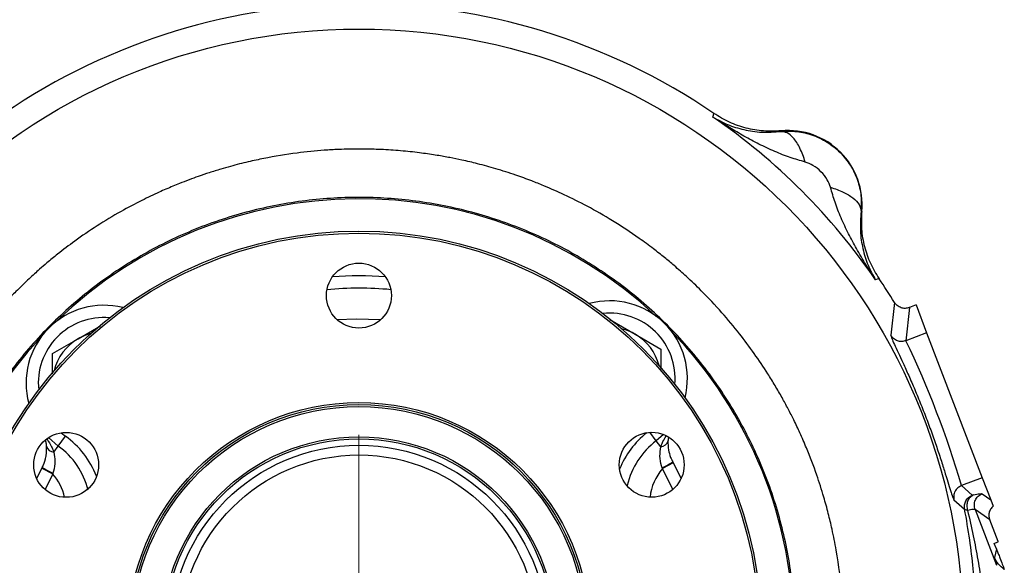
# Model space of a CAD drawing. Header units: inches. Extents: x 0.6 to 16.3, y 0.2 to 11.5.
# Tile 7 of 17: x 2.9 to 6.1, y 7.2 to 9. Entities that reach past the tile are written whole.
import ezdxf

# ---------------------------------------------------------------- set-up
doc = ezdxf.new("R2010")
doc.units = ezdxf.units.IN
doc.header["$MEASUREMENT"] = 0
doc.styles.add('SLDTEXTSTYLE0', font='TXT', dxfattribs={"width": 0.75})
doc.dimstyles.new('SLDDIMSTYLE0', dxfattribs={"dimtxt": 0.137795, "dimasz": 0.14, "dimexe": 0, "dimexo": 0.0625, "dimgap": 0.034449, "dimtad": 0, "dimtih": 1, "dimtoh": 1, "dimdec": 1, "dimlfac": 1.5, "dimrnd": 1e-09, "dimzin": 12, "dimdsep": 46, "dimtxsty": 'SLDTEXTSTYLE0', "dimblk1": 'CLOSED', "dimblk2": 'CLOSED', "dimsah": 1, "dimcen": 0.09, "dimadec": 0, "dimazin": 3, "dimtfac": 1, "dimtdec": 1, "dimtofl": 0, "dimtmove": 0, "dimatfit": 3, "dimldrblk": 'CLOSED', "dimfxl": 0, "dimfrac": 2, "dimtolj": 1, "dimtzin": 12, "dimarcsym": 0})

# ---------------------------------------------------------------- blocks, each defined once
blk = doc.blocks.new('_Closed')
at = {"color": 0, "linetype": 'ByBlock', "lineweight": -2}
for p, q in [((-1, 0.166667), (0, 0)), ((-1, 0.166667), (-1, -0.166667)), ((0, 0), (-1, -0.166667)), ((0, 0), (-1, 0))]:
    blk.add_line(p, q, dxfattribs=at)
blk = doc.blocks.new('_D')
at = {"color": 7, "linetype": 'Continuous', "lineweight": 0}
for p, q in [((3.2675, 9.041), (1.2574, 9.041)), ((1.2968, 9.041), (1.2968, 8.2168)), ((1.1441, 8.1888), (1.1021, 8.1888)), ((1.1021, 8.1888), (1.1021, 7.9701)), ((1.4495, 8.1888), (1.4915, 8.1888)), ((1.4915, 8.1888), (1.4915, 7.9701)), ((1.1021, 7.9701), (1.1441, 7.9701)), ((1.4915, 7.9701), (1.4495, 7.9701)), ((1.2968, 4.1712), (1.2968, 7.7639)), ((2.7345, 4.1712), (1.2574, 4.1712))]:
    blk.add_line(p, q, dxfattribs=at)
at = {"color": 7, "linetype": 'Continuous', "lineweight": 18, "xscale": 0.14, "yscale": 0.14}
for p, rotation in [((1.2968, 9.041), 90.0000000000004), ((1.2968, 4.1712), 270.0000000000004)]:
    blk.add_blockref('_Closed', p, dxfattribs=dict(at, rotation=rotation))
at = {"color": 7, "linetype": 'Continuous', "lineweight": 18, "char_height": 0.1378, "attachment_point": 1, "style": 'SLDTEXTSTYLE0'}
for s, insert in [('186', (1.1441, 8.1477)), ('7.3', (1.1695, 7.9415))]:
    blk.add_mtext(s, dxfattribs=dict(at, insert=insert))
blk = doc.blocks.new('SW_CENTERMARKSYMBOL_0')
at = {"color": 0, "linetype": 'Continuous', "lineweight": 18}
for p, q in [((0, 0.1312), (0, 0.649)), ((0, 0), (0, 0.0656)), ((-0.1312, 0), (-0.649, 0)), ((0, 0), (-0.0656, 0)), ((0, 0), (0, -0.0656)), ((0, 0), (0.0656, 0)), ((0.1312, 0), (0.649, 0)), ((0, -0.1312), (0, -0.649))]:
    blk.add_line(p, q, dxfattribs=at)

msp = doc.modelspace()

# ---------------------------------------------------------------- linework, layer by layer
at = {"color": 7, "linetype": 'Continuous', "lineweight": 25}
for p, q in [((5.1341, 8.6721), (5.1359, 8.6777)), ((5.1359, 8.6777), (5.1376, 8.6836)), ((5.3568, 8.625), (5.3569, 8.6271)), ((5.6195, 8.3645), (5.6174, 8.3644)), ((5.6702, 8.1434), (5.6645, 8.1417)), ((5.676, 8.1452), (5.6702, 8.1434)), ((5.7265, 8.0675), (5.7144, 7.961)), ((5.7966, 8.0596), (5.7749, 8.0513)), ((5.7966, 8.0596), (5.8312, 7.9692)), ((5.7748, 8.0512), (5.7636, 7.9433)), ((4.7978, 8.0122), (4.8811, 7.9641)), ((3.0646, 7.9497), (3.1377, 7.9919)), ((4.8811, 7.9641), (4.9644, 7.916)), ((5.8312, 7.9692), (5.7636, 7.9433)), ((5.8312, 7.9692), (6.0126, 7.4969)), ((2.9813, 7.9016), (3.0646, 7.9497)), ((2.9813, 7.8348), (2.9813, 7.9016)), ((4.9644, 7.916), (4.9644, 7.85)), ((2.9996, 7.6), (2.9676, 7.6275)), ((2.9996, 7.6), (3.023, 7.6325)), ((4.9736, 7.6374), (4.9497, 7.6171)), ((4.9644, 7.5974), (4.9497, 7.6171)), ((2.9852, 7.5801), (2.9996, 7.6)), ((5.0046, 7.5456), (4.9695, 7.5265)), ((5.0031, 7.5484), (5.0046, 7.5456)), ((5.0046, 7.5456), (5.0308, 7.4946)), ((2.9292, 7.4944), (2.9459, 7.5277)), ((2.9459, 7.5277), (2.9474, 7.5305)), ((2.9459, 7.5277), (2.9814, 7.5092)), ((4.9695, 7.5265), (4.9688, 7.5286)), ((2.9821, 7.5112), (2.9814, 7.5092)), ((6.0126, 7.4969), (5.9449, 7.4709)), ((6.0126, 7.4969), (6.0401, 7.4251)), ((5.9449, 7.4709), (5.9799, 7.4398)), ((5.9202, 7.4248), (5.9551, 7.3945)), ((6.0123, 7.4448), (6.0401, 7.4251)), ((6.0401, 7.4251), (6.0481, 7.4044)), ((5.9893, 7.3932), (6.0591, 7.2114)), ((6.0367, 7.3596), (5.9893, 7.3932)), ((6.0639, 7.2888), (6.0367, 7.3596)), ((6.0636, 7.2876), (6.0639, 7.2888)), ((6.0642, 7.2878), (6.0639, 7.2888)), ((6.0518, 7.283), (6.0636, 7.2876)), ((6.0586, 7.2653), (6.0518, 7.283)), ((6.0586, 7.2653), (6.0522, 7.237)), ((6.0636, 7.2876), (6.0642, 7.2878))]:
    msp.add_line(p, q, dxfattribs=at)
at = {"color": 8, "linetype": 'Continuous', "lineweight": 25}
for p, q in [((3.0092, 7.6433), (3.023, 7.6325)), ((4.9497, 7.6171), (4.929, 7.6447)), ((5.0036, 7.4586), (4.9695, 7.5265)), ((2.9814, 7.5092), (2.9564, 7.4584))]:
    msp.add_line(p, q, dxfattribs=at)
at = {"color": 8, "linetype": 'Continuous', "lineweight": 25, "flags": 128}
msp.add_lwpolyline([(3.9087, 8.0118), (3.9711, 8.0143), (4.0512, 8.0118)], dxfattribs=at)
at = {"color": 7, "linetype": 'Continuous', "lineweight": 25}
for centre, radius in [((3.9801, 6.9876), 1.9709), ((3.9801, 6.9876), 1.3127), ((3.9801, 6.9876), 1.306), ((3.9799, 8.0901), 0.1058), ((3.9801, 6.9876), 0.7542), ((3.9801, 6.9876), 0.7475), ((3.9801, 6.9876), 0.7408), ((3.0253, 7.5387), 0.1058), ((4.9347, 7.539), 0.1058), ((3.9801, 6.9876), 0.6423), ((3.9801, 6.9876), 0.6357), ((3.9801, 6.9876), 0.615), ((3.9801, 6.9876), 0.5833)]:
    msp.add_circle(centre, radius, dxfattribs=at)
for centre, radius, start, end in [((3.9801, 6.9876), 2.0533, 55.6839, 124.3161), ((3.9801, 6.9876), 2.0419, 34.4163, 55.5837), ((5.3797, 8.3872), 0.2409, 354.5811, 95.4189), ((3.9801, 6.9876), 1.4181, 46.8759, 134.1241), ((3.9801, 6.9876), 1.1667, 85.7567, 94.2574), ((3.9801, 6.9876), 2.0533, 31.7307, 34.3161), ((3.1479, 7.8054), 0.2533, 75.7521, 195.2479), ((4.7978, 7.8198), 0.2533, 345.7521, 105.2479), ((3.1479, 7.8054), 0.1667, 104.7475, 120), ((4.7978, 7.8198), 0.1667, 60, 76.2525), ((4.7978, 7.8198), 0.1667, 14.7475, 60), ((3.9801, 6.9876), 1.4181, 0, 44.1241), ((3.9801, 6.9876), 1.4181, 136.8759, 224.1241), ((3.1479, 7.8054), 0.1667, 120, 166.2525), ((2.9347, 6.5864), 3.1375, 16.375, 25.625), ((5.1016, 7.4143), 0.2533, 126.8491, 166.849), ((4.9624, 7.6235), 0.0262, 274.5364, 345.927), ((2.9868, 7.6062), 0.0262, 195.073, 266.4636), ((2.8512, 7.3947), 0.2533, 14.151, 54.1509), ((4.7646, 7.9216), 0.4429, 297.454, 302.5884), ((3.1794, 7.9078), 0.4429, 238.4116, 243.546)]:
    msp.add_arc(centre, radius, start, end, dxfattribs=at)
at = {"color": 8, "linetype": 'Continuous', "lineweight": 25}
for centre, radius, start, end in [((3.9801, 6.9876), 1.1267, 84.7088, 95.3053), ((4.7978, 7.8198), 0.2133, 354.977, 96.023), ((3.1479, 7.8054), 0.2133, 84.977, 186.023), ((5.1016, 7.4143), 0.2933, 128.5968, 157.8984), ((2.8512, 7.3947), 0.2933, 21.3754, 54.1509), ((5.1016, 7.4143), 0.1733, 139.6687, 173.7218), ((2.8512, 7.3947), 0.1733, 12.7797, 41.3313)]:
    msp.add_arc(centre, radius, start, end, dxfattribs=at)
at = {"color": 7, "linetype": 'Continuous', "lineweight": 25}
for points, knots in [([(5.1341, 8.6721), (5.1498, 8.6634), (5.1809, 8.6462), (5.2341, 8.63), (5.2912, 8.6206), (5.3352, 8.6235), (5.3568, 8.625)], [0, 0, 0, 0, 0.257956, 0.513515, 0.761774, 1, 1, 1, 1]), ([(5.4354, 8.5254), (5.419, 8.53), (5.3851, 8.5395), (5.335, 8.5598), (5.2847, 8.5834), (5.2356, 8.6096), (5.1854, 8.6389), (5.1522, 8.6604), (5.1341, 8.6721)], [0, 0, 0, 0, 0.148634, 0.307878, 0.478548, 0.643401, 0.806559, 1, 1, 1, 1]), ([(5.3569, 8.6271), (5.3376, 8.6262), (5.2991, 8.6245), (5.242, 8.6347), (5.187, 8.6534), (5.1541, 8.6735), (5.1376, 8.6836)], [0, 0, 0, 0, 0.249999, 0.499991, 0.749988, 1, 1, 1, 1]), ([(5.3568, 8.625), (5.3739, 8.6256), (5.4083, 8.627), (5.4597, 8.6146), (5.508, 8.5917), (5.5504, 8.5579), (5.5841, 8.5155), (5.607, 8.4673), (5.6194, 8.4159), (5.618, 8.3815), (5.6174, 8.3644)], [0, 0, 0, 0, 0.122351, 0.246393, 0.372276, 0.50014, 0.627859, 0.753647, 0.877645, 1, 1, 1, 1]), ([(5.4354, 8.5254), (5.43, 8.5413), (5.4191, 8.5732), (5.3977, 8.6044), (5.3764, 8.6223), (5.3633, 8.6241), (5.3568, 8.625)], [0, 0, 0, 0, 0.279793, 0.559585, 0.779794, 1, 1, 1, 1]), ([(2.3999, 6.9876), (2.4007, 7.0253), (2.4021, 7.0927), (2.4101, 7.1693), (2.4167, 7.2166), (2.4205, 7.2415), (2.4241, 7.2625), (2.4273, 7.2798), (2.4305, 7.2964), (2.4341, 7.314), (2.4384, 7.3339), (2.4432, 7.3546), (2.4485, 7.3761), (2.4542, 7.3982), (2.4606, 7.4211), (2.471, 7.4569), (2.4849, 7.4997), (2.5009, 7.5439), (2.5113, 7.5706), (2.5166, 7.5838), (2.5183, 7.5879), (2.5189, 7.5893), (2.5191, 7.5897), (2.5191, 7.5899), (2.5192, 7.59), (2.5192, 7.59), (2.5192, 7.59), (2.5192, 7.59), (2.5192, 7.59), (2.5192, 7.59), (2.5339, 7.6258), (2.5659, 7.696), (2.6208, 7.796), (2.6672, 7.8677), (2.7005, 7.9146), (2.7194, 7.9401), (2.7395, 7.9663), (2.761, 7.9929), (2.7839, 8.02), (2.8081, 8.0475), (2.8339, 8.0754), (2.8659, 8.1083), (2.9009, 8.1422), (2.9351, 8.1731), (2.966, 8.1997), (3.0038, 8.2306), (3.0577, 8.2715), (3.1265, 8.3184), (3.1998, 8.3625), (3.2678, 8.3986), (3.3243, 8.4256), (3.3654, 8.4434), (3.3979, 8.4566), (3.4256, 8.4673), (3.458, 8.4791), (3.4925, 8.4908), (3.5275, 8.5017), (3.5604, 8.5111), (3.59, 8.519), (3.618, 8.5258), (3.6443, 8.5317), (3.6974, 8.5428), (3.7713, 8.5549), (3.8529, 8.5631), (3.9104, 8.5663), (3.9474, 8.5675), (3.98, 8.5678), (4.0165, 8.5675), (4.0651, 8.5658), (4.1229, 8.5617), (4.1813, 8.5553), (4.2324, 8.5478), (4.2761, 8.54), (4.3199, 8.5311), (4.3698, 8.5193), (4.4284, 8.5032), (4.4873, 8.4844), (4.5393, 8.4656), (4.5922, 8.4445), (4.6528, 8.4178), (4.7279, 8.3803), (4.8099, 8.3334), (4.8815, 8.2862), (4.9374, 8.2451), (4.9752, 8.2153), (5.0112, 8.1853), (5.0514, 8.1496), (5.1041, 8.0992), (5.1622, 8.0374), (5.2196, 7.9686), (5.2693, 7.9022), (5.3075, 7.8454), (5.3372, 7.7972), (5.3593, 7.7589), (5.3796, 7.7215), (5.3991, 7.6832), (5.4191, 7.6409), (5.445, 7.5814), (5.4715, 7.5119), (5.4944, 7.4403), (5.5106, 7.3813), (5.5244, 7.3237), (5.5422, 7.2337), (5.5524, 7.1533), (5.5569, 7.0892), (5.558, 7.0692), (5.559, 7.0492), (5.5596, 7.0292), (5.56, 7.0091), (5.5601, 6.9897), (5.56, 6.9636), (5.5591, 6.9244), (5.5562, 6.8709), (5.551, 6.8152), (5.5445, 6.7641), (5.5373, 6.7184), (5.5287, 6.6731), (5.5131, 6.6016), (5.4862, 6.5043), (5.4523, 6.4117), (5.4252, 6.3484), (5.4091, 6.3131), (5.3921, 6.2782), (5.3743, 6.2437), (5.3556, 6.2097), (5.336, 6.1762), (5.3157, 6.1432), (5.2975, 6.1153), (5.2799, 6.0892), (5.2588, 6.0592), (5.2282, 6.0182), (5.1916, 5.9728), (5.1554, 5.9313), (5.1249, 5.8984), (5.0582, 5.8301), (4.9455, 5.7311), (4.7733, 5.6159), (4.6347, 5.5475), (4.5416, 5.5105), (4.5004, 5.4955), (4.4572, 5.4811), (4.4109, 5.4671), (4.36, 5.4537), (4.3138, 5.4431), (4.2769, 5.4357), (4.2458, 5.4301), (4.2125, 5.4247), (4.1689, 5.4187), (4.1185, 5.4133), (4.0674, 5.4097), (4.0217, 5.4079), (3.9768, 5.4073), (3.9273, 5.4081), (3.8681, 5.4111), (3.8169, 5.4158), (3.7773, 5.4206), (3.7527, 5.424), (3.73, 5.4275), (3.7091, 5.431), (3.6901, 5.4344), (3.6763, 5.4371), (3.6638, 5.4396), (3.649, 5.4427), (3.6207, 5.4489), (3.5771, 5.4595), (3.5283, 5.4732), (3.4824, 5.4878), (3.4448, 5.5008), (3.4095, 5.514), (3.3776, 5.5268), (3.3451, 5.5406), (3.3083, 5.5572), (3.2647, 5.5785), (3.2265, 5.5987), (3.1967, 5.6154), (3.1762, 5.6273), (3.1566, 5.6391), (3.1379, 5.6507), (3.1199, 5.6622), (3.1079, 5.6702), (3.0987, 5.6763), (3.0868, 5.6843), (3.0593, 5.7034), (3.0167, 5.7347), (2.971, 5.7712), (2.9299, 5.8067), (2.8957, 5.838), (2.853, 5.8795), (2.8027, 5.9326), (2.7465, 5.9989), (2.6969, 6.0644), (2.6595, 6.1196), (2.6298, 6.1667), (2.6034, 6.2115), (2.5767, 6.2607), (2.5534, 6.3079), (2.5351, 6.3477), (2.5134, 6.3986), (2.4885, 6.4637), (2.462, 6.5464), (2.4409, 6.6271), (2.4265, 6.6972), (2.416, 6.7609), (2.4079, 6.8245), (2.4025, 6.8901), (2.4002, 6.9456), (2.4, 6.976), (2.3999, 6.9876)], [0, 0, 0, 0, 0.011378, 0.020355, 0.023274, 0.025808, 0.027958, 0.029723, 0.031104, 0.033079, 0.035136, 0.037277, 0.039501, 0.041808, 0.044197, 0.04667, 0.05307, 0.0578, 0.060859, 0.061762, 0.062085, 0.062186, 0.062222, 0.062236, 0.062243, 0.062245, 0.062246, 0.062247, 0.062247, 0.062247, 0.062247, 0.073942, 0.085546, 0.096668, 0.099741, 0.102939, 0.106261, 0.109707, 0.113279, 0.116975, 0.120796, 0.124742, 0.130856, 0.135501, 0.138676, 0.143171, 0.150261, 0.159129, 0.168328, 0.176082, 0.182392, 0.187256, 0.189608, 0.192997, 0.196219, 0.200024, 0.204017, 0.207291, 0.210378, 0.213279, 0.215992, 0.218519, 0.229668, 0.238597, 0.243316, 0.247048, 0.249793, 0.253167, 0.258069, 0.264499, 0.270669, 0.275834, 0.280095, 0.284081, 0.289357, 0.295566, 0.302437, 0.308052, 0.312277, 0.319627, 0.328075, 0.337619, 0.348182, 0.353966, 0.358576, 0.362727, 0.368124, 0.37483, 0.384752, 0.393763, 0.401861, 0.409829, 0.414413, 0.418997, 0.423191, 0.42727, 0.431985, 0.437336, 0.446873, 0.45444, 0.460038, 0.465354, 0.472357, 0.487759, 0.489777, 0.491794, 0.493812, 0.49583, 0.497847, 0.499865, 0.501701, 0.505727, 0.511741, 0.517887, 0.522622, 0.527288, 0.531895, 0.536536, 0.549392, 0.562385, 0.566294, 0.570203, 0.574112, 0.578021, 0.58193, 0.585839, 0.589748, 0.593657, 0.595897, 0.599248, 0.604738, 0.61135, 0.616868, 0.621388, 0.62491, 0.645732, 0.666554, 0.687377, 0.692277, 0.696824, 0.700646, 0.706019, 0.71143, 0.716561, 0.720354, 0.722808, 0.726092, 0.73057, 0.736082, 0.741431, 0.746031, 0.749913, 0.755006, 0.760963, 0.767837, 0.770526, 0.773029, 0.775346, 0.777477, 0.779422, 0.781182, 0.781713, 0.783273, 0.78575, 0.790477, 0.796834, 0.801054, 0.805059, 0.80885, 0.812427, 0.815445, 0.819516, 0.82464, 0.830114, 0.832577, 0.83496, 0.837263, 0.839487, 0.841632, 0.843697, 0.843853, 0.844977, 0.848012, 0.853969, 0.860947, 0.8657, 0.870369, 0.874953, 0.883704, 0.892454, 0.901205, 0.908529, 0.912599, 0.918023, 0.924257, 0.92951, 0.93392, 0.937488, 0.946235, 0.954982, 0.963728, 0.971428, 0.976602, 0.983216, 0.990822, 0.996483, 1, 1, 1, 1]), ([(5.5178, 8.443), (5.5147, 8.4515), (5.5077, 8.4702), (5.4871, 8.4947), (5.4626, 8.5153), (5.4439, 8.5222), (5.4354, 8.5254)], [0, 0, 0, 0, 0.227227, 0.499835, 0.772734, 1, 1, 1, 1]), ([(5.6645, 8.1417), (5.6537, 8.1584), (5.6321, 8.1916), (5.6028, 8.2418), (5.5758, 8.2923), (5.5522, 8.3426), (5.5319, 8.3927), (5.5224, 8.4266), (5.5178, 8.443)], [0, 0, 0, 0, 0.1785462, 0.3565956, 0.5214521, 0.6921189, 0.8513652, 1, 1, 1, 1]), ([(5.5178, 8.443), (5.5321, 8.4382), (5.5607, 8.4286), (5.5926, 8.4087), (5.6138, 8.3867), (5.6162, 8.3718), (5.6174, 8.3644)], [0, 0, 0, 0, 0.250008, 0.500012, 0.750004, 1, 1, 1, 1]), ([(5.6174, 8.3644), (5.6159, 8.3428), (5.613, 8.2988), (5.6224, 8.2417), (5.6386, 8.1885), (5.6558, 8.1574), (5.6645, 8.1417)], [0, 0, 0, 0, 0.238226, 0.486485, 0.742044, 1, 1, 1, 1]), ([(5.6195, 8.3645), (5.6186, 8.3452), (5.6169, 8.3067), (5.6271, 8.2496), (5.6458, 8.1946), (5.6659, 8.1617), (5.676, 8.1452)], [0, 0, 0, 0, 0.249999, 0.499991, 0.749988, 1, 1, 1, 1]), ([(5.7748, 8.0512), (5.7744, 8.0511), (5.77, 8.0495), (5.7608, 8.0479), (5.7473, 8.05), (5.7348, 8.0566), (5.7292, 8.064), (5.7265, 8.0675)], [0, 0, 0, 0, 0.025439, 0.25043, 0.500514, 0.759146, 1, 1, 1, 1]), ([(5.7748, 8.0512), (5.7748, 8.0512), (5.7748, 8.0512), (5.7748, 8.0512), (5.7749, 8.0513)], [0, 0, 0, 0, 0.5, 1, 1, 1, 1]), ([(5.7144, 7.961), (5.7148, 7.959), (5.7155, 7.9551), (5.7229, 7.938), (5.7344, 7.913), (5.7496, 7.8804), (5.7676, 7.8411), (5.7873, 7.7964), (5.8077, 7.7479), (5.8279, 7.6971), (5.8469, 7.6458), (5.8643, 7.5961), (5.8795, 7.5497), (5.8924, 7.5084), (5.903, 7.4739), (5.9111, 7.4476), (5.9171, 7.4299), (5.9192, 7.4265), (5.9202, 7.4248)], [0, 0, 0, 0, 0.063088, 0.126057, 0.188798, 0.251391, 0.313767, 0.375965, 0.437981, 0.499883, 0.561809, 0.623766, 0.686001, 0.748383, 0.810952, 0.873873, 0.936827, 1, 1, 1, 1]), ([(5.7636, 7.9433), (5.759, 7.942), (5.7498, 7.9396), (5.7354, 7.9423), (5.7227, 7.9493), (5.7172, 7.9571), (5.7144, 7.961)], [0, 0, 0, 0, 0.250007, 0.500003, 0.750009, 1, 1, 1, 1]), ([(2.9615, 7.5994), (2.9614, 7.6004), (2.9609, 7.6059), (2.9602, 7.6124), (2.9587, 7.617), (2.9583, 7.618)], [0, 0, 0, 0, 0.1485377, 0.8148656, 1, 1, 1, 1]), ([(4.9878, 7.6171), (4.9877, 7.6074), (4.9876, 7.5909), (4.9939, 7.5683), (4.9994, 7.5554), (5.002, 7.5505), (5.0031, 7.5484)], [0, 0, 0, 0, 0.466659, 0.794726, 0.91083, 1, 1, 1, 1]), ([(4.989, 7.6274), (4.9886, 7.625), (4.9881, 7.6217), (4.9878, 7.6181), (4.9878, 7.6171)], [0, 0, 0, 0, 0.722211, 1, 1, 1, 1]), ([(2.9474, 7.5305), (2.9484, 7.5326), (2.9542, 7.544), (2.9582, 7.5574), (2.9621, 7.5789), (2.9618, 7.5897), (2.9615, 7.5994)], [0, 0, 0, 0, 0.089267, 0.47597, 0.532834, 1, 1, 1, 1]), ([(2.9852, 7.5801), (2.9868, 7.5703), (2.99, 7.5509), (2.9869, 7.5261), (2.9828, 7.5134), (2.9821, 7.5112)], [0, 0, 0, 0, 0.455207, 0.908538, 1, 1, 1, 1]), ([(4.9688, 7.5286), (4.968, 7.5307), (4.9637, 7.5434), (4.9601, 7.5681), (4.963, 7.5876), (4.9644, 7.5974)], [0, 0, 0, 0, 0.091462, 0.544793, 1, 1, 1, 1]), ([(5.9449, 7.4709), (5.9407, 7.4687), (5.9321, 7.4644), (5.9233, 7.4528), (5.9186, 7.439), (5.9197, 7.4296), (5.9202, 7.4248)], [0, 0, 0, 0, 0.250008, 0.499996, 0.750007, 1, 1, 1, 1]), ([(5.9551, 7.3945), (5.9546, 7.3992), (5.9537, 7.4086), (5.9586, 7.4221), (5.9673, 7.4334), (5.9757, 7.4377), (5.9799, 7.4398)], [0, 0, 0, 0, 0.249993, 0.500004, 0.749992, 1, 1, 1, 1]), ([(5.9842, 7.4405), (5.9801, 7.4382), (5.9719, 7.4335), (5.9641, 7.4206), (5.961, 7.4054), (5.9635, 7.3953), (5.9647, 7.3902)], [0, 0, 0, 0, 0.25001, 0.500004, 0.750012, 1, 1, 1, 1]), ([(5.9842, 7.4405), (5.9831, 7.4402), (5.9808, 7.4397), (5.9802, 7.4398), (5.9799, 7.4398)], [0, 0, 0, 0, 0.50172, 1, 1, 1, 1]), ([(5.9842, 7.4405), (5.9916, 7.4423), (6.0064, 7.4459), (6.0103, 7.4452), (6.0123, 7.4448)], [0, 0, 0, 0, 0.499968, 1, 1, 1, 1]), ([(5.9515, 6.5964), (5.9594, 6.6401), (5.9755, 6.7301), (5.9887, 6.866), (5.993, 6.9898), (5.9906, 7.1012), (5.9837, 7.1984), (5.9724, 7.2971), (5.961, 7.3611), (5.9551, 7.3945)], [0, 0, 0, 0, 0.160467, 0.330597, 0.499038, 0.619856, 0.749068, 0.868853, 1, 1, 1, 1]), ([(5.9647, 7.3902), (5.9623, 7.3906), (5.9573, 7.3915), (5.9558, 7.3935), (5.9551, 7.3945)], [0, 0, 0, 0, 0.498832, 1, 1, 1, 1]), ([(5.9893, 7.3932), (5.9875, 7.3937), (5.984, 7.3945), (5.9712, 7.3917), (5.9647, 7.3902)], [0, 0, 0, 0, 0.500042, 1, 1, 1, 1]), ([(5.9647, 7.3902), (5.9711, 7.3627), (5.9833, 7.3093), (5.9985, 7.2286), (6.0114, 7.1484), (6.0217, 7.0685), (6.0303, 6.9801), (6.0362, 6.8863), (6.0384, 6.7824), (6.0368, 6.6814), (6.0321, 6.6133), (6.0299, 6.5809)], [0, 0, 0, 0, 0.105952, 0.205424, 0.30631, 0.408439, 0.503873, 0.633861, 0.753374, 0.882635, 1, 1, 1, 1]), ([(6.0481, 7.4044), (6.0449, 7.4011), (6.0387, 7.3947), (6.0343, 7.3824), (6.0335, 7.3704), (6.0356, 7.3631), (6.0367, 7.3596)], [0, 0, 0, 0, 0.278518, 0.53802, 0.778509, 1, 1, 1, 1]), ([(6.0586, 7.2653), (6.0587, 7.2651), (6.0589, 7.2646), (6.0593, 7.2634), (6.0602, 7.2612), (6.062, 7.2564), (6.066, 7.246), (6.075, 7.2225), (6.0803, 7.2089), (6.0844, 7.1981)], [0, 0, 0, 0, 0.0017499, 0.003655, 0.0082924, 0.0222015, 0.0717818, 0.264741, 1, 1, 1, 1]), ([(6.0522, 7.237), (6.0524, 7.2353), (6.0527, 7.2317), (6.0569, 7.2182), (6.0591, 7.2114)], [0, 0, 0, 0, 0.500024, 1, 1, 1, 1])]:
    msp.add_open_spline(points, degree=3, knots=knots, dxfattribs=at)
for points in [[(2.5576, 6.9876), (2.5599, 7.0497), (2.5646, 7.1739), (2.6024, 7.3569), (2.662, 7.5336), (2.7446, 7.7009), (2.8483, 7.8561), (2.9713, 7.9964), (3.1116, 8.1194), (3.2668, 8.2231), (3.4341, 8.3056), (3.6108, 8.3656), (3.7939, 8.402), (3.9801, 8.4142), (4.1663, 8.402), (4.3493, 8.3656), (4.526, 8.3056), (4.6933, 8.2231), (4.8485, 8.1194), (4.9888, 7.9964), (5.1118, 7.8561), (5.2155, 7.7009), (5.298, 7.5336), (5.358, 7.3569), (5.3944, 7.1739), (5.4066, 6.9876), (5.3944, 6.8014), (5.358, 6.6184), (5.298, 6.4417), (5.2155, 6.2744), (5.1118, 6.1192), (4.9888, 5.9789), (4.8485, 5.8559), (4.6933, 5.7522), (4.526, 5.6697), (4.3493, 5.6097), (4.1663, 5.5733), (3.9801, 5.5611), (3.7939, 5.5733), (3.6108, 5.6097), (3.4341, 5.6697), (3.2668, 5.7522), (3.1116, 5.8559), (2.9713, 5.9789), (2.8483, 6.1192), (2.7446, 6.2744), (2.662, 6.4417), (2.6024, 6.6184), (2.5646, 6.8014), (2.5599, 6.9256), (2.5576, 6.9876)], [(5.9893, 7.3932), (5.988, 7.3983), (5.9854, 7.4085), (5.9893, 7.4241), (5.9983, 7.4375), (6.0076, 7.4424), (6.0123, 7.4448)], [(6.0844, 7.1981), (6.0775, 7.2033), (6.0636, 7.2136), (6.056, 7.2292), (6.0522, 7.237)]]:
    msp.add_open_spline(points, degree=3, dxfattribs=at)
at = {"color": 8, "linetype": 'Continuous', "lineweight": 25}
for points, knots in [([(2.9631, 7.6223), (2.9684, 7.6144), (2.9765, 7.6022), (2.9826, 7.5873), (2.9848, 7.5812), (2.9852, 7.5801)], [0, 0, 0, 0, 0.601776, 0.928262, 1, 1, 1, 1]), ([(4.9644, 7.5974), (4.9648, 7.5985), (4.9669, 7.6046), (4.9716, 7.6169), (4.9778, 7.6268), (4.9813, 7.6323)], [0, 0, 0, 0, 0.088166, 0.489418, 1, 1, 1, 1])]:
    msp.add_open_spline(points, degree=3, knots=knots, dxfattribs=at)

# ---------------------------------------------------------------- block references
at = {"color": 7, "linetype": 'Continuous', "lineweight": 0}
msp.add_blockref('SW_CENTERMARKSYMBOL_0', (3.9801, 6.9876), dxfattribs=at)

# ---------------------------------------------------------------- dimensions: what is measured, and where the dimension line sits
at = {"color": 7, "linetype": 'Continuous', "lineweight": 18}
dim = msp.add_linear_dim(base=(1.2968, 4.1712), p1=(3.3069, 9.041), p2=(2.7739, 4.1712), angle=90, dimstyle='SLDDIMSTYLE0', dxfattribs=at)
dim.commit()
dim.dimension.update_dxf_attribs({"geometry": '_D', "text_midpoint": (1.2968, 7.9904), "dimtype": 160})

doc.saveas('drawing.dxf')
